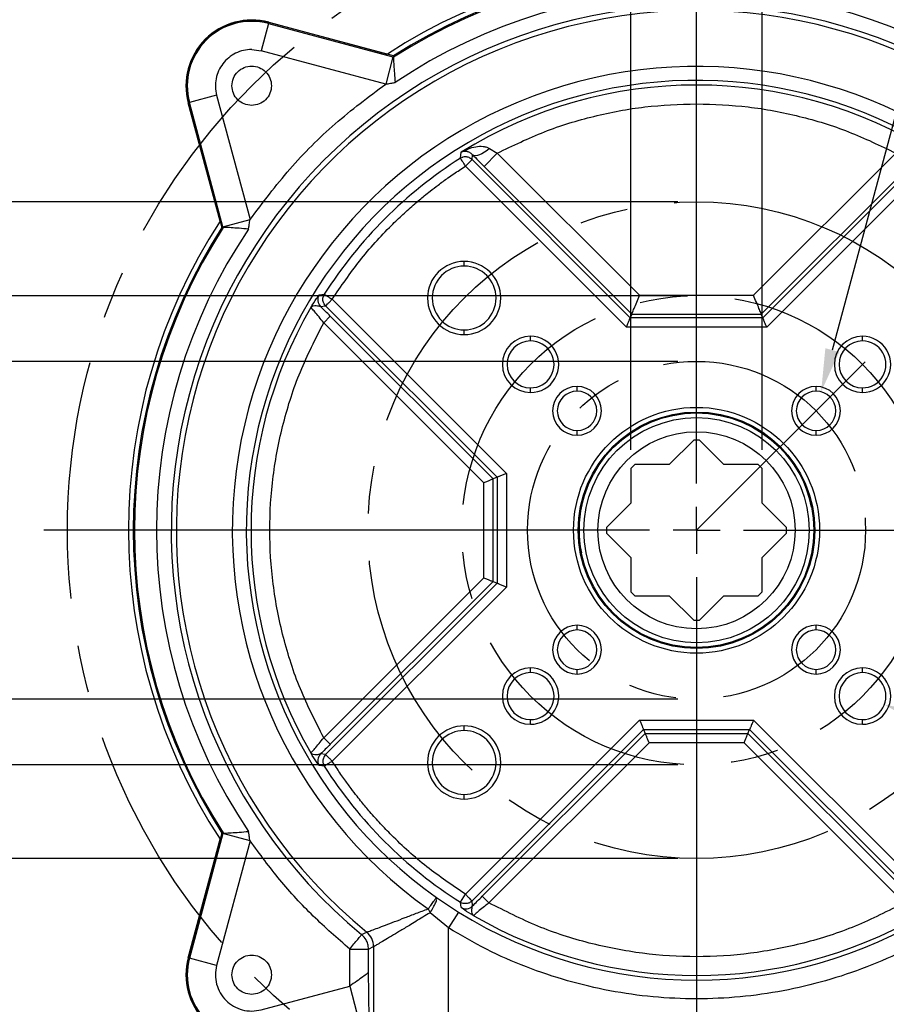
# Model space of a CAD drawing. Header units: millimetres. Extents: x 30 to 405, y 11 to 273.
# Tile 3 of 25: x 87 to 133, y 55 to 107. Entities that reach past the tile are written whole.
import ezdxf

# ---------------------------------------------------------------- set-up
doc = ezdxf.new("R2010")
doc.units = ezdxf.units.MM
doc.header["$PDSIZE"] = -1
doc.linetypes.add('CENTERX2', pattern=[20.32, 12.7, -2.54, 2.54, -2.54])
doc.layers.add('10', color=7, linetype='Continuous')
doc.styles.add('SLDTEXTSTYLE0', font='TXT', dxfattribs={"width": 0.7})
doc.dimstyles.new('SLDDIMSTYLE0', dxfattribs={"dimtxt": 8, "dimasz": 2.3, "dimexe": 0, "dimexo": 0.0625, "dimgap": 2, "dimtad": 1, "dimdec": 3, "dimlfac": 2, "dimrnd": 1e-09, "dimzin": 12, "dimdsep": 46, "dimtxsty": 'SLDTEXTSTYLE0', "dimsah": 1, "dimcen": 0.09, "dimadec": 0, "dimazin": 3, "dimtfac": 1, "dimtdec": 3, "dimtofl": 0, "dimtmove": 0, "dimatfit": 3, "dimfxl": 1, "dimfrac": 2, "dimtolj": 1, "dimtzin": 12, "dimarcsym": 0})
doc.dimstyles.new('SLDDIMSTYLE1', dxfattribs={"dimtxt": 8, "dimasz": 2.3, "dimexe": 0, "dimexo": 0.0625, "dimgap": 2, "dimtad": 1, "dimdec": 3, "dimlfac": 2, "dimrnd": 1e-09, "dimzin": 12, "dimdsep": 46, "dimtxsty": 'SLDTEXTSTYLE0', "dimsah": 1, "dimcen": 0.09, "dimadec": 0, "dimazin": 3, "dimtfac": 1, "dimtdec": 3, "dimtmove": 0, "dimatfit": 0, "dimfxl": 1, "dimfrac": 2, "dimtolj": 1, "dimtzin": 12, "dimarcsym": 0})
doc.dimstyles.new('SLDDIMSTYLE2', dxfattribs={"dimtxt": 8, "dimasz": 2.3, "dimexe": 0, "dimexo": 0.0625, "dimgap": 2, "dimtad": 1, "dimdec": 4, "dimlfac": 2, "dimzin": 12, "dimdsep": 46, "dimtxsty": 'SLDTEXTSTYLE0', "dimsah": 1, "dimcen": 0.09, "dimazin": 3, "dimtfac": 1, "dimtdec": 3, "dimtofl": 0, "dimtmove": 0, "dimatfit": 3, "dimfxl": 1, "dimfrac": 2, "dimtolj": 1, "dimtzin": 12, "dimarcsym": 0})
doc.dimstyles.new('SLDDIMSTYLE3', dxfattribs={"dimtxt": 8, "dimasz": 2.3, "dimexe": 0, "dimexo": 0.0625, "dimgap": 2, "dimtad": 0, "dimtih": 1, "dimtoh": 1, "dimdec": 3, "dimlfac": 2, "dimrnd": 1e-09, "dimzin": 12, "dimdsep": 46, "dimtxsty": 'SLDTEXTSTYLE0', "dimsah": 1, "dimcen": 0, "dimadec": 0, "dimazin": 3, "dimtfac": 1, "dimtdec": 3, "dimtofl": 0, "dimtmove": 0, "dimatfit": 3, "dimfxl": 1, "dimfrac": 2, "dimtolj": 1, "dimtzin": 12, "dimarcsym": 0})

# ---------------------------------------------------------------- blocks, each defined once
blk = doc.blocks.new('_D_3')
at = {"layer": '10', "transparency": 16777216}
for p, q in [((121.76, 97.77), (54.234, 97.77)), ((55.234, 62.77), (55.234, 97.77)), ((121.76, 62.77), (54.234, 62.77))]:
    blk.add_line(p, q, dxfattribs=at)
for points in [[(55.234, 97.77), (54.834, 95.47), (55.634, 95.47)], [(55.234, 62.77), (55.634, 65.07), (54.834, 65.07)]]:
    blk.add_solid(points, dxfattribs=at)
at = {"layer": '10', "transparency": 16777216, "char_height": 8, "attachment_point": 1, "rotation": 90, "style": 'SLDTEXTSTYLE0'}
for s, insert in [('70', (44.922, 82.022)), ('%%c', (44.888, 72.617))]:
    blk.add_mtext(s, dxfattribs=dict(at, insert=insert))
blk = doc.blocks.new('_D_4')
at = {"layer": '10', "transparency": 16777216}
for p, q in [((67.234, 92.77), (67.234, 98.27)), ((121.76, 92.77), (66.234, 92.77)), ((67.234, 67.77), (67.234, 92.77)), ((121.76, 67.77), (66.234, 67.77)), ((67.234, 67.77), (67.234, 62.27))]:
    blk.add_line(p, q, dxfattribs=at)
for points in [[(67.234, 92.77), (67.634, 95.07), (66.834, 95.07)], [(67.234, 67.77), (66.834, 65.47), (67.634, 65.47)]]:
    blk.add_solid(points, dxfattribs=at)
at = {"layer": '10', "transparency": 16777216, "char_height": 8, "attachment_point": 1, "rotation": 90, "style": 'SLDTEXTSTYLE0'}
for s, insert in [('50', (56.922, 82.016)), ('%%c', (56.888, 72.611))]:
    blk.add_mtext(s, dxfattribs=dict(at, insert=insert))
blk = doc.blocks.new('_D_5')
at = {"layer": '10', "transparency": 16777216}
for p, q in [((121.76, 89.27), (81.51, 89.27)), ((82.51, 71.27), (82.51, 89.27)), ((121.76, 71.27), (81.51, 71.27))]:
    blk.add_line(p, q, dxfattribs=at)
for points in [[(82.51, 89.27), (82.11, 86.97), (82.91, 86.97)], [(82.51, 71.27), (82.91, 73.57), (82.11, 73.57)]]:
    blk.add_solid(points, dxfattribs=at)
at = {"layer": '10', "transparency": 16777216, "char_height": 8, "attachment_point": 1, "rotation": 90, "style": 'SLDTEXTSTYLE0'}
for s, insert in [('36', (72.197, 82.022)), ('%%c', (72.164, 72.617))]:
    blk.add_mtext(s, dxfattribs=dict(at, insert=insert))
blk = doc.blocks.new('_D_6')
at = {"layer": '10', "transparency": 16777216}
for p, q in [((121.76, 113.77), (39.51, 113.77)), ((40.51, 46.77), (40.51, 113.77)), ((121.76, 46.77), (39.51, 46.77))]:
    blk.add_line(p, q, dxfattribs=at)
for points in [[(40.51, 113.77), (40.11, 111.47), (40.91, 111.47)], [(40.51, 46.77), (40.91, 49.07), (40.11, 49.07)]]:
    blk.add_solid(points, dxfattribs=at)
at = {"layer": '10', "transparency": 16777216, "char_height": 8, "attachment_point": 1, "rotation": 90, "style": 'SLDTEXTSTYLE0'}
for s, insert in [('134', (30.197, 79.017)), ('%%c', (30.164, 69.612))]:
    blk.add_mtext(s, dxfattribs=dict(at, insert=insert))
blk = doc.blocks.new('_D_7')
at = {"layer": '10', "transparency": 16777216}
for p, q in [((135.841, 93.351), (171.474, 128.984)), ((158.51, 80.27), (191.652, 80.27))]:
    blk.add_line(p, q, dxfattribs=at)
blk.add_arc((122.76, 80.27), 67.893, 0, 45, dxfattribs=at)
for points in [[(170.767, 128.277), (172.078, 126.346), (172.653, 126.902)], [(190.652, 80.27), (191.013, 82.576), (190.213, 82.563)]]:
    blk.add_solid(points, dxfattribs=at)
at = {"layer": '10', "transparency": 16777216, "insert": (192.605, 116.141), "char_height": 8, "attachment_point": 1, "rotation": 292.0654, "style": 'SLDTEXTSTYLE0'}
blk.add_mtext('45°', dxfattribs=at)
blk = doc.blocks.new('_D_8')
at = {"layer": '10', "transparency": 16777216}
for p, q in [((119.26, 84.555), (119.26, 138.466)), ((126.26, 84.555), (126.26, 138.466)), ((119.26, 137.466), (113.76, 137.466)), ((119.26, 137.466), (126.26, 137.466)), ((126.26, 137.466), (131.76, 137.466))]:
    blk.add_line(p, q, dxfattribs=at)
for points in [[(119.26, 137.466), (116.96, 137.866), (116.96, 137.066)], [(126.26, 137.466), (128.56, 137.066), (128.56, 137.866)]]:
    blk.add_solid(points, dxfattribs=at)
at = {"layer": '10', "transparency": 16777216, "insert": (118.426, 147.778), "char_height": 8, "attachment_point": 1, "style": 'SLDTEXTSTYLE0'}
blk.add_mtext('14', dxfattribs=at)
blk = doc.blocks.new('_D_9')
at = {"layer": '10', "color": 0, "lineweight": -2, "transparency": 16777216}
for p, q in [((142.429, 136.29), (129.991, 89.87)), ((144.729, 136.29), (142.429, 136.29))]:
    blk.add_line(p, q, dxfattribs=at)
at = {"layer": '10', "color": 0, "transparency": 16777216}
blk.add_solid([(129.62, 89.969), (130.361, 89.771), (129.395, 87.648)], dxfattribs=at)
at = {"layer": 'Defpoints', "color": 0, "transparency": 16777216}
for p in [(129.395, 87.648), (129.124, 86.634)]:
    blk.add_point(p, dxfattribs=at)
at = {"layer": '10', "color": 0, "transparency": 16777216, "insert": (144.096, 140.374), "char_height": 8, "width": 42.77954, "attachment_point": 1, "style": 'SLDTEXTSTYLE0'}
blk.add_mtext('\\A1;4-M5{\\fGDT|b0|i0|c0|p2;x}20', dxfattribs=at)
blk = doc.blocks.new('_D_10')
at = {"layer": '10', "color": 0, "lineweight": -2, "transparency": 16777216}
for p, q in [((177.405, 53.845), (134.913, 70.159)), ((187.049, 53.845), (177.405, 53.845))]:
    blk.add_line(p, q, dxfattribs=at)
at = {"layer": '10', "color": 0, "transparency": 16777216}
blk.add_solid([(135.05, 70.517), (134.775, 69.801), (132.765, 70.983)], dxfattribs=at)
at = {"layer": 'Defpoints', "color": 0, "transparency": 16777216}
for p in [(131.598, 71.431), (132.765, 70.983)]:
    blk.add_point(p, dxfattribs=at)
at = {"layer": '10', "color": 0, "transparency": 16777216, "insert": (186.501, 57.929), "char_height": 8, "width": 42.61087, "attachment_point": 1, "style": 'SLDTEXTSTYLE0'}
blk.add_mtext('\\A1;4-M6{\\fGDT|b0|i0|c0|p2;x}20', dxfattribs=at)
blk = doc.blocks.new('SW_CENTERMARKSYMBOL_0')
at = {"layer": '10', "color": 0}
for p, q in [((0, 2.5), (0, 34.75)), ((0, 0), (0, 1.25)), ((-2.5, 0), (-34.75, 0)), ((0, 0), (-1.25, 0)), ((0, 0), (0, -1.25)), ((0, 0), (1.25, 0)), ((2.5, 0), (34.75, 0)), ((0, -2.5), (0, -34.75))]:
    blk.add_line(p, q, dxfattribs=at)

msp = doc.modelspace()

# ---------------------------------------------------------------- linework, layer by layer
at = {"color": 7, "linetype": 'Continuous', "lineweight": 25}
for p, q in [((99.959769, 107.272943), (99.571711, 105.824692)), ((99.959769, 107.272943), (99.975529, 107.331761)), ((99.959769, 107.272943), (106.595563, 105.494887)), ((106.621577, 105.550958), (99.975529, 107.331761)), ((99.977394, 107.338722), (106.294207, 105.646137)), ((99.071527, 105.890542), (99.571711, 105.824692)), ((106.207505, 104.046636), (99.571711, 105.824692)), ((106.595563, 105.494887), (106.207505, 104.046636)), ((106.595563, 105.494887), (106.631744, 105.485188)), ((106.631744, 105.485188), (106.621577, 105.550958)), ((106.631744, 105.485188), (106.630716, 105.482457)), ((97.204817, 103.457798), (95.756566, 103.06974)), ((97.204817, 103.457798), (98.982872, 96.822004)), ((97.383372, 96.735302), (95.690787, 103.052115)), ((95.756566, 103.06974), (95.697747, 103.05398)), ((95.697747, 103.05398), (97.478551, 96.407931)), ((97.534621, 96.433946), (95.756566, 103.06974)), ((110.185122, 100.090411), (110.224868, 100.412803)), ((110.806255, 100.021792), (110.834736, 100.275578)), ((111.443257, 99.659482), (112.150052, 100.366277)), ((111.739235, 100.617344), (112.150052, 100.366277)), ((112.150052, 100.366277), (119.724521, 92.791808)), ((125.794687, 92.791808), (133.369157, 100.366277)), ((119.230035, 91.598012), (110.806255, 100.021792)), ((134.712954, 100.021792), (126.289174, 91.598012)), ((119.023019, 91.098232), (110.452857, 99.668394)), ((111.443257, 99.659482), (119.31049, 91.792248)), ((126.208719, 91.792248), (134.075952, 99.659482)), ((135.066352, 99.668394), (126.49619, 91.098232)), ((97.534621, 96.433946), (98.982872, 96.822004)), ((97.478551, 96.407931), (97.544321, 96.397765)), ((97.544321, 96.397765), (97.534621, 96.433946)), ((97.547052, 96.398793), (97.544321, 96.397765)), ((110.385202, 94.344273), (110.385197, 94.594273)), ((102.665184, 92.810705), (102.939098, 92.844386)), ((103.361114, 92.576651), (112.638383, 83.299382)), ((119.724521, 92.791808), (125.794687, 92.791808)), ((102.735771, 92.192701), (103.007717, 92.223254)), ((103.007717, 92.223254), (112.138603, 83.092367)), ((103.25798, 91.677935), (102.904582, 91.324537)), ((111.430188, 82.798932), (102.904582, 91.324537)), ((111.929968, 83.005947), (103.25798, 91.677935)), ((119.31049, 91.792248), (119.230035, 91.598012)), ((126.289174, 91.598012), (119.230035, 91.598012)), ((119.31049, 91.792248), (126.208719, 91.792248)), ((126.289174, 91.598012), (126.208719, 91.792248)), ((110.385275, 90.694273), (110.38527, 90.944273)), ((126.49619, 91.098232), (119.023019, 91.098232)), ((113.920725, 90.358739), (113.920717, 90.608739)), ((131.598395, 90.358739), (131.598386, 90.608739)), ((113.920823, 87.608739), (113.920814, 87.858739)), ((116.395592, 87.683865), (116.39558, 87.933865)), ((129.123514, 87.683865), (129.123502, 87.933865)), ((131.598492, 87.608739), (131.598483, 87.858739)), ((116.395707, 85.333865), (116.395694, 85.583865)), ((129.123629, 85.333865), (129.123616, 85.583865)), ((121.309857, 83.769904), (122.607445, 85.067492)), ((122.911764, 85.067492), (124.209352, 83.769904)), ((119.259604, 83.554718), (119.259604, 81.719652)), ((121.309857, 83.769904), (119.474791, 83.769904)), ((126.044418, 83.769904), (124.209352, 83.769904)), ((126.259604, 81.719652), (126.259604, 83.554718)), ((112.138603, 83.092367), (111.929968, 83.005947)), ((111.929968, 77.533861), (111.929968, 83.005947)), ((112.138603, 83.092367), (112.138603, 77.447441)), ((112.638383, 83.299382), (112.638383, 77.240426)), ((111.430188, 77.740877), (111.430188, 82.798932)), ((117.962017, 80.422064), (119.259604, 81.719652)), ((126.259604, 81.719652), (127.557192, 80.422064)), ((119.259604, 78.820157), (117.962017, 80.117744)), ((127.557192, 80.117744), (126.259604, 78.820157)), ((119.259604, 78.820157), (119.259604, 76.985091)), ((126.259604, 76.985091), (126.259604, 78.820157)), ((102.904582, 69.215271), (111.430188, 77.740877)), ((112.138603, 77.447441), (103.007717, 68.316555)), ((103.25798, 68.861874), (111.929968, 77.533861)), ((112.638383, 77.240426), (103.361114, 67.963157)), ((111.929968, 77.533861), (112.138603, 77.447441)), ((119.474791, 76.769904), (121.309857, 76.769904)), ((122.607445, 75.472316), (121.309857, 76.769904)), ((124.209352, 76.769904), (122.911764, 75.472316)), ((124.209352, 76.769904), (126.044418, 76.769904)), ((116.395592, 74.955943), (116.39558, 75.205943)), ((129.123514, 74.955943), (129.123502, 75.205943)), ((113.920725, 72.681069), (113.920717, 72.931069)), ((116.395707, 72.605943), (116.395694, 72.855943)), ((129.123629, 72.605943), (129.123616, 72.855943)), ((131.598395, 72.681069), (131.598386, 72.931069)), ((110.385202, 69.595535), (110.385197, 69.845535)), ((110.452857, 60.871414), (119.730126, 70.148683)), ((113.920823, 69.931069), (113.920814, 70.181069)), ((119.730126, 70.148683), (125.789083, 70.148683)), ((125.789083, 70.148683), (135.066352, 60.871414)), ((131.598492, 69.931069), (131.598483, 70.181069)), ((110.806255, 60.518016), (119.937142, 69.648903)), ((120.023561, 69.440267), (111.351574, 60.76828)), ((119.937142, 69.648903), (125.582067, 69.648903)), ((119.937142, 69.648903), (120.023561, 69.440267)), ((120.023561, 69.440267), (125.495647, 69.440267)), ((125.495647, 69.440267), (125.582067, 69.648903)), ((134.167635, 60.76828), (125.495647, 69.440267)), ((125.582067, 69.648903), (134.712954, 60.518016)), ((103.25798, 68.861874), (102.904582, 69.215271)), ((120.230577, 68.940487), (111.704972, 60.414882)), ((125.288632, 68.940487), (120.230577, 68.940487)), ((133.814237, 60.414882), (125.288632, 68.940487)), ((103.007717, 68.316555), (102.735771, 68.347108)), ((102.939098, 67.695422), (102.665183, 67.729105)), ((110.385275, 65.945535), (110.38527, 66.195535)), ((97.478551, 64.131877), (95.697747, 57.485829)), ((97.534621, 64.105862), (95.756566, 57.470068)), ((97.544321, 64.142044), (97.478551, 64.131877)), ((97.534621, 64.105862), (97.544321, 64.142044)), ((98.982872, 63.717805), (97.534621, 64.105862)), ((97.544321, 64.142044), (97.547052, 64.141016)), ((95.690787, 57.487694), (97.383372, 63.804507)), ((98.982872, 63.717805), (97.204817, 57.082011)), ((110.185122, 60.449397), (110.452857, 60.871414)), ((108.90477, 60.702558), (110.086602, 59.922582)), ((110.218804, 60.175484), (110.185122, 60.449397)), ((110.836808, 60.246071), (110.806255, 60.518016)), ((111.351574, 60.76828), (111.704972, 60.414882)), ((108.474421, 60.094772), (108.573356, 59.886787)), ((109.558159, 59.074132), (108.573356, 59.886787)), ((110.086602, 59.922582), (109.558159, 59.074132)), ((104.926128, 58.721001), (105.194217, 58.851928)), ((105.194217, 58.851928), (105.194557, 58.852078)), ((109.558159, 49.769904), (109.558159, 59.074132)), ((104.288843, 57.950944), (105.288403, 57.950944)), ((104.288843, 55.979068), (104.288843, 57.950944)), ((105.288403, 57.950944), (105.559919, 58.079047)), ((105.288403, 56.723183), (105.288403, 57.950944)), ((105.560195, 58.079194), (105.559919, 58.079047)), ((105.559919, 58.079047), (105.559919, 49.769904)), ((95.756566, 57.470068), (95.697747, 57.485829)), ((97.204817, 57.082011), (95.756566, 57.470068)), ((105.285687, 56.599083), (105.288403, 56.723183)), ((99.571711, 54.715116), (104.288843, 55.979068)), ((104.288843, 55.979068), (104.676901, 54.530817))]:
    msp.add_line(p, q, dxfattribs=at)
at = {"color": 8, "linetype": 'Continuous', "lineweight": 25}
msp.add_line((110.272835, 100.130365), (110.185122, 100.090411), dxfattribs=at)
at = {"color": 7, "linetype": 'Continuous', "lineweight": 25, "flags": 128}
for points in [[(111.739235, 100.617344), (111.604386, 100.506037), (111.467548, 100.409805), (111.333051, 100.331692), (111.205151, 100.27417), (111.087897, 100.23906), (110.984998, 100.227473), (110.899712, 100.239775), (110.834736, 100.275578)], [(122.469316, 86.548642), (123.15307, 86.542225), (123.912482, 86.446503)]]:
    msp.add_lwpolyline(points, dxfattribs=at)
at = {"color": 7, "linetype": 'Continuous', "lineweight": 25}
for radius in [6.55, 6.3, 6.25, 6, 5.25]:
    msp.add_circle((122.759604, 80.269904), radius, dxfattribs=at)
for centre, radius, start, end in [((122.759604, 80.269904), 30.25, 57.0224306, 122.9775694), ((122.759604, 80.269904), 29.992794, 57.448077, 122.551923), ((122.759604, 80.269904), 29.93015, 57.3922774, 122.6077226), ((122.759604, 80.269904), 28.754781, 56.0762008, 123.9237992), ((122.759604, 80.269904), 27.699353, 41.1095755, 230.6443602), ((99.071527, 103.957981), 3.5, 75, 195), ((99.071527, 103.957981), 3.492794, 75, 195), ((99.071527, 103.957981), 3.431901, 75, 195), ((122.759604, 80.269904), 24.720486, 48.5868331, 234.6992564), ((122.759604, 80.269904), 23.975769, 48.5868331, 234.6992564), ((122.759604, 80.269904), 23.724586, 58.1063849, 121.8936151), ((122.759604, 80.269904), 23.472752, 122.3917686, 147.6082314), ((122.759604, 80.269904), 30.25, 147.0224306, 212.9775694), ((122.759604, 80.269904), 29.992794, 147.448077, 212.551923), ((122.759604, 80.269904), 29.93015, 147.3922774, 212.6077226), ((122.759604, 80.269904), 28.754781, 146.0762008, 213.9237992), ((110.385236, 92.644273), 1.95, 90.0011458, 270.0011458), ((110.385236, 92.644273), 1.95, 270.0011458, 90.0011458), ((110.385236, 92.644273), 1.7, 90.0011458, 270.0011458), ((110.385236, 92.644273), 1.7, 270.0011458, 90.0011458), ((103.089792, 92.54617), 0.500271, 148.076659, 224.955315), ((122.759604, 80.269904), 23.724586, 149.9909059, 210.0090941), ((113.92077, 89.108739), 1.5, 90.0020259, 270.0020259), ((113.92077, 89.108739), 1.25, 90.0020259, 270.0020259), ((113.92077, 89.108739), 1.5, 270.0020259, 90.0020259), ((113.92077, 89.108739), 1.25, 270.0020259, 90.0020259), ((131.598439, 89.108739), 1.5, 90.0020259, 270.0020259), ((131.598439, 89.108739), 1.25, 90.0020259, 270.0020259), ((131.598439, 89.108739), 1.5, 270.0020259, 90.0020259), ((131.598439, 89.108739), 1.25, 270.0020259, 90.0020259), ((116.395643, 86.633865), 1.3, 90.0027829, 270.0027829), ((116.395643, 86.633865), 1.05, 90.0027829, 270.0027829), ((116.395643, 86.633865), 1.3, 270.0027829, 90.0027829), ((116.395643, 86.633865), 1.05, 270.0027829, 90.0027829), ((129.123565, 86.633865), 1.3, 90.0027829, 270.0027829), ((129.123565, 86.633865), 1.05, 90.0027829, 270.0027829), ((129.123565, 86.633865), 1.3, 270.0027829, 90.0027829), ((129.123565, 86.633865), 1.05, 270.0027829, 90.0027829), ((122.77739, 80.285793), 6.25, 94.3090237, 131.8869678), ((122.77739, 80.285793), 6.25, 52.2450339, 93.6910291), ((122.752632, 80.305066), 6.25, 11.0523125, 78.2263324), ((122.759604, 80.269904), 4.8, 88.1834218, 91.8165782), ((122.759604, 80.269904), 4.8, 133.1834218, 136.8165782), ((122.759604, 80.269904), 4.8, 43.1834218, 46.8165782), ((122.752632, 80.305066), 6.25, 167.8066831, 191.3809314), ((122.759604, 80.269904), 4.8, 178.1834218, 181.8165782), ((122.759604, 80.269904), 4.8, 358.1834218, 1.8165782), ((122.759604, 80.269904), 4.8, 223.1834218, 226.8165782), ((122.759604, 80.269904), 4.8, 313.1834218, 316.8165782), ((116.395643, 73.905943), 1.3, 90.0027829, 270.0027829), ((116.395643, 73.905943), 1.3, 270.0027829, 90.0027829), ((122.759604, 80.269904), 4.8, 268.1834218, 271.8165782), ((129.123565, 73.905943), 1.3, 90.0027829, 270.0027829), ((129.123565, 73.905943), 1.3, 270.0027829, 90.0027829), ((116.395643, 73.905943), 1.05, 90.0027829, 270.0027829), ((116.395643, 73.905943), 1.05, 270.0027829, 90.0027829), ((129.123565, 73.905943), 1.05, 90.0027829, 270.0027829), ((129.123565, 73.905943), 1.05, 270.0027829, 90.0027829), ((113.92077, 71.431069), 1.5, 90.0020259, 270.0020259), ((113.92077, 71.431069), 1.25, 90.0020259, 270.0020259), ((113.92077, 71.431069), 1.5, 270.0020259, 90.0020259), ((113.92077, 71.431069), 1.25, 270.0020259, 90.0020259), ((131.598439, 71.431069), 1.5, 90.0020259, 270.0020259), ((131.598439, 71.431069), 1.25, 90.0020259, 270.0020259), ((131.598439, 71.431069), 1.5, 270.0020259, 90.0020259), ((131.598439, 71.431069), 1.25, 270.0020259, 90.0020259), ((110.385236, 67.895535), 1.95, 90.0011458, 270.0011458), ((110.385236, 67.895535), 1.95, 270.0011458, 90.0011458), ((110.385236, 67.895535), 1.7, 90.0011458, 270.0011458), ((110.385236, 67.895535), 1.7, 270.0011458, 90.0011458), ((103.089792, 67.993639), 0.500271, 135.044685, 211.923341), ((122.759604, 80.269904), 23.472752, 212.3917686, 237.6082314), ((122.759604, 80.269904), 23.971201, 238.0839494, 301.9160506), ((110.483339, 60.600092), 0.500271, 238.0766583, 314.955315), ((122.759604, 80.269904), 23.724586, 239.9909059, 300.0090941), ((104.55944, 58.078612), 1.000479, 0.0249117, 50.6191015), ((104.559685, 58.078801), 1.00051, 0.0224948, 50.6135208), ((99.071527, 56.581827), 3.5, 165, 285), ((99.071527, 56.581827), 3.492794, 165, 269.9999908), ((99.071527, 56.581827), 3.431901, 165, 285)]:
    msp.add_arc(centre, radius, start, end, dxfattribs=at)
at = {"color": 8, "linetype": 'Continuous', "lineweight": 25}
msp.add_arc((122.759604, 80.269904), 27.971201, 40.0668795, 230.389468, dxfattribs=at)
at = {"color": 7, "linetype": 'Continuous', "lineweight": 25}
for points in [[(99.071527, 105.890542), (98.923962, 105.880741), (98.628832, 105.861139), (98.209275, 105.705251), (97.834731, 105.465314), (97.52494, 105.144719), (97.295449, 104.762508), (97.160627, 104.338626), (97.11864, 103.893019), (97.176091, 103.602871), (97.204817, 103.457798)], [(99.071527, 102.907981), (98.934101, 102.923764), (98.659249, 102.955331), (98.309736, 103.198142), (98.076199, 103.545215), (97.994191, 103.957981), (98.076199, 104.370748), (98.309736, 104.71782), (98.659249, 104.960632), (98.934101, 104.992198), (99.071527, 105.007981)], [(99.071527, 105.007981), (99.208953, 104.992198), (99.483806, 104.960632), (99.833319, 104.71782), (100.066856, 104.370748), (100.148863, 103.957981), (100.066856, 103.545215), (99.833319, 103.198142), (99.483806, 102.955331), (99.208953, 102.923764), (99.071527, 102.907981)], [(112.150052, 100.366277), (112.9786, 100.767517), (114.635695, 101.569996), (117.282849, 102.374734), (119.999505, 102.898949), (121.839571, 102.962936), (122.759604, 102.99493)], [(122.759604, 102.99493), (123.679638, 102.962936), (125.519704, 102.898949), (128.23636, 102.374734), (130.883513, 101.569996), (132.540609, 100.767517), (133.369157, 100.366277)], [(110.185122, 100.090411), (110.190015, 100.082699), (110.1998, 100.067276), (110.262093, 99.969086), (110.349552, 99.83123), (110.418422, 99.722673), (110.452857, 99.668394)], [(110.806255, 100.021792), (110.799797, 100.015334), (110.786882, 100.002419), (110.704657, 99.920194), (110.589216, 99.804753), (110.49831, 99.713847), (110.452857, 99.668394)], [(102.939098, 92.844386), (102.946809, 92.839494), (102.962233, 92.829709), (103.060423, 92.767416), (103.198279, 92.679957), (103.306836, 92.611087), (103.361114, 92.576651)], [(103.007717, 92.223254), (103.014174, 92.229711), (103.02709, 92.242627), (103.109314, 92.324852), (103.224756, 92.440293), (103.315661, 92.531199), (103.361114, 92.576651)], [(102.904582, 69.215271), (102.467439, 70.073022), (101.593153, 71.788523), (100.708422, 74.5461), (100.15583, 77.383161), (99.973953, 80.269904), (100.15583, 83.156647), (100.708422, 85.993708), (101.593153, 88.751285), (102.467439, 90.466786), (102.904582, 91.324537)], [(103.361114, 67.963157), (103.315661, 68.00861), (103.224756, 68.099516), (103.109314, 68.214957), (103.02709, 68.297181), (103.014174, 68.310097), (103.007717, 68.316555)], [(103.361114, 67.963157), (103.306836, 67.928722), (103.198279, 67.859851), (103.060423, 67.772393), (102.962233, 67.710099), (102.946809, 67.700314), (102.939098, 67.695422)], [(104.288843, 57.950944), (103.631264, 58.525884), (102.316107, 59.675763), (100.537785, 61.608554), (99.501176, 63.014721), (98.982872, 63.717805)], [(110.806255, 60.518016), (110.799797, 60.524474), (110.786882, 60.537389), (110.704657, 60.619614), (110.589216, 60.735055), (110.49831, 60.825961), (110.452857, 60.871414)], [(108.474421, 60.094772), (108.53277, 60.177178), (108.649468, 60.341992), (108.786536, 60.535575), (108.882, 60.6704), (108.89718, 60.691838), (108.90477, 60.702558)], [(133.814237, 60.414882), (132.956487, 59.977739), (131.240985, 59.103453), (128.483408, 58.218722), (125.646348, 57.666129), (122.759604, 57.484252), (119.872861, 57.666129), (117.0358, 58.218722), (114.278224, 59.103453), (112.562722, 59.977739), (111.704972, 60.414882)], [(135.96105, 59.074132), (135.294155, 58.683184), (133.960364, 57.901287), (131.832737, 56.970021), (129.635127, 56.226332), (127.37611, 55.693245), (125.077914, 55.370893), (122.759604, 55.263268), (120.441295, 55.370893), (118.143099, 55.693245), (115.884082, 56.226332), (113.686472, 56.970021), (111.558845, 57.901287), (110.225054, 58.683184), (109.558159, 59.074132)], [(99.071527, 55.531827), (98.934101, 55.54761), (98.659249, 55.579176), (98.309736, 55.821988), (98.076199, 56.16906), (97.994191, 56.581827), (98.076199, 56.994594), (98.309736, 57.341666), (98.659249, 57.584478), (98.934101, 57.616044), (99.071527, 57.631827)], [(99.071527, 57.631827), (99.208953, 57.616044), (99.483806, 57.584478), (99.833319, 57.341666), (100.066856, 56.994594), (100.148863, 56.581827), (100.066856, 56.16906), (99.833319, 55.821988), (99.483806, 55.579176), (99.208953, 55.54761), (99.071527, 55.531827)], [(97.204817, 57.082011), (97.17355, 56.915795), (97.111018, 56.583365), (97.184908, 56.075492), (97.378248, 55.604526), (97.689382, 55.199681), (98.094227, 54.888548), (98.565193, 54.695208), (99.073065, 54.621318), (99.405496, 54.68385), (99.571711, 54.715116)]]:
    msp.add_open_spline(points, degree=3, dxfattribs=at)
for points, knots in [([(106.630716, 105.482457), (106.62664, 105.452141), (106.618485, 105.391478), (106.637075, 105.068503), (106.666293, 104.639293), (106.696664, 104.299839), (106.711854, 104.130061)], [0, 0, 0, 0, 0.249654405, 0.499568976, 0.749710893, 1, 1, 1, 1]), ([(98.982872, 96.822004), (99.667504, 97.734869), (101.037321, 99.561337), (103.468008, 101.992126), (105.294563, 103.361968), (106.207505, 104.046636)], [0, 0, 0, 0, 0.333235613, 0.66674062, 1, 1, 1, 1]), ([(106.207505, 104.046636), (106.291715, 104.060652), (106.385147, 104.076203), (106.49555, 104.094497), (106.579558, 104.108389), (106.654232, 104.120622), (106.711854, 104.130061)], [0, 0, 0, 0, 0.500246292, 0.555020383, 0.656637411, 1, 1, 1, 1]), ([(110.224868, 100.412803), (110.47682, 100.535958), (110.846028, 100.71643), (111.329057, 100.741492), (111.580474, 100.699109), (111.689708, 100.642851), (111.739235, 100.617344)], [0, 0, 0, 0, 0.5325312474, 0.780367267, 0.9004192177, 1, 1, 1, 1]), ([(110.834736, 100.275578), (110.781705, 100.320419), (110.666591, 100.417755), (110.448411, 100.475664), (110.31575, 100.438359), (110.224868, 100.412803)], [0, 0, 0, 0, 0.211990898, 0.46016214, 1, 1, 1, 1]), ([(110.834736, 100.275578), (110.931993, 100.176113), (111.127168, 99.976506), (111.337656, 99.765395), (111.443257, 99.659482)], [0, 0, 0, 0, 0.4983048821, 1, 1, 1, 1]), ([(110.452857, 100.168038), (110.403605, 100.166155), (110.340605, 100.163747), (110.284975, 100.136345), (110.272835, 100.130365)], [0, 0, 0, 0, 0.781771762, 1, 1, 1, 1]), ([(110.806255, 100.021792), (110.756428, 100.061716), (110.680225, 100.122772), (110.55375, 100.161841), (110.486592, 100.165966), (110.452857, 100.168038)], [0, 0, 0, 0, 0.484589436, 0.741094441, 1, 1, 1, 1]), ([(103.361114, 92.576651), (103.834586, 93.273274), (104.782237, 94.667561), (106.108132, 96.127719), (107.11874, 97.103374), (107.703798, 97.627294), (108.194214, 98.03862), (108.612553, 98.372676), (109.031054, 98.69315), (109.547882, 99.068015), (110.033399, 99.399425), (110.347312, 99.600716), (110.452857, 99.668394)], [0, 0, 0, 0, 0.249751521, 0.499876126, 0.583366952, 0.666689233, 0.732895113, 0.773315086, 0.825571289, 0.889324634, 0.962788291, 1, 1, 1, 1]), ([(98.899447, 96.317655), (98.908887, 96.37528), (98.92112, 96.449956), (98.935012, 96.533964), (98.953306, 96.644364), (98.968856, 96.737793), (98.982872, 96.822004)], [0, 0, 0, 0, 0.343382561, 0.444994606, 0.499753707, 1, 1, 1, 1]), ([(98.899447, 96.317655), (98.72967, 96.332845), (98.390215, 96.363216), (97.961005, 96.392433), (97.63803, 96.411023), (97.577367, 96.402868), (97.547052, 96.398793)], [0, 0, 0, 0, 0.250289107, 0.500431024, 0.750345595, 1, 1, 1, 1]), ([(102.215393, 92.135458), (102.325154, 92.312187), (102.489794, 92.577278), (102.630957, 92.777649), (102.653798, 92.799709), (102.665184, 92.810705)], [0, 0, 0, 0, 0.500771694, 0.751150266, 1, 1, 1, 1]), ([(103.007717, 92.223254), (102.97805, 92.257948), (102.928259, 92.316178), (102.883323, 92.420181), (102.859735, 92.524465), (102.861042, 92.63265), (102.884729, 92.743457), (102.919502, 92.808009), (102.939098, 92.844386)], [0, 0, 0, 0, 0.2020356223, 0.3390928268, 0.4999758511, 0.6750886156, 0.8168986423, 1, 1, 1, 1]), ([(119.31049, 91.792248), (119.317455, 91.80903), (119.328167, 91.834843), (119.380631, 91.961745), (119.452093, 92.134013), (119.568716, 92.415688), (119.673579, 92.668831), (119.724521, 92.791808)], [0, 0, 0, 0, 0.23128563, 0.355744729, 0.48796103, 0.751249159, 1, 1, 1, 1]), ([(126.208719, 91.792248), (126.201777, 91.80904), (126.191099, 91.834867), (126.138464, 91.961698), (126.067183, 92.134041), (125.950473, 92.41568), (125.845624, 92.668828), (125.794687, 92.791808)], [0, 0, 0, 0, 0.2312856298, 0.3557447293, 0.4879610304, 0.7512491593, 1, 1, 1, 1]), ([(102.215393, 92.135458), (102.255074, 92.168734), (102.327426, 92.229409), (102.550447, 92.255528), (102.66569, 92.216459), (102.735771, 92.192701)], [0, 0, 0, 0, 0.3224688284, 0.5879840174, 1, 1, 1, 1]), ([(102.904582, 91.324537), (102.820663, 91.431544), (102.654125, 91.643898), (102.464918, 91.871496), (102.346877, 92.007225), (102.278484, 92.081908), (102.231112, 92.128858), (102.220623, 92.133262), (102.215393, 92.135458)], [0, 0, 0, 0, 0.254958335, 0.505963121, 0.632114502, 0.754087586, 0.877392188, 1, 1, 1, 1]), ([(103.25798, 91.677935), (103.167727, 91.76787), (102.987059, 91.947902), (102.819584, 92.111052), (102.735771, 92.192701)], [0, 0, 0, 0, 0.499549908, 1, 1, 1, 1]), ([(119.023019, 91.098232), (119.048504, 91.15974), (119.100963, 91.28635), (119.158875, 91.426403), (119.194874, 91.512813), (119.214509, 91.559852), (119.226893, 91.590135), (119.229, 91.595418), (119.230035, 91.598012)], [0, 0, 0, 0, 0.248475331, 0.511471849, 0.641110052, 0.765366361, 0.884790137, 1, 1, 1, 1]), ([(126.49619, 91.098232), (126.470718, 91.159745), (126.418285, 91.286366), (126.360202, 91.426348), (126.324557, 91.512905), (126.305179, 91.560051), (126.292522, 91.59022), (126.290277, 91.595446), (126.289174, 91.598012)], [0, 0, 0, 0, 0.248475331, 0.511471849, 0.641110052, 0.765366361, 0.884790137, 1, 1, 1, 1]), ([(111.929968, 83.005947), (111.927402, 83.004844), (111.922176, 83.002599), (111.892006, 82.989942), (111.844861, 82.970564), (111.758304, 82.934919), (111.618322, 82.876836), (111.491701, 82.824404), (111.430188, 82.798932)], [0, 0, 0, 0, 0.115209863, 0.23463364, 0.358889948, 0.488528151, 0.751524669, 1, 1, 1, 1]), ([(112.638383, 83.299382), (112.57687, 83.27391), (112.450249, 83.221478), (112.310267, 83.163395), (112.22371, 83.12775), (112.176565, 83.108372), (112.146395, 83.095715), (112.141169, 83.09347), (112.138603, 83.092367)], [0, 0, 0, 0, 0.248475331, 0.511471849, 0.641110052, 0.765366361, 0.884790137, 1, 1, 1, 1]), ([(111.430188, 77.740877), (111.491701, 77.715405), (111.618322, 77.662973), (111.758305, 77.604887), (111.844864, 77.569244), (111.892009, 77.549866), (111.922177, 77.53721), (111.927402, 77.534964), (111.929968, 77.533861)], [0, 0, 0, 0, 0.248475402, 0.511471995, 0.641118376, 0.765377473, 0.884798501, 1, 1, 1, 1]), ([(112.638383, 77.240426), (112.576876, 77.265911), (112.450266, 77.31837), (112.310212, 77.376281), (112.223802, 77.412281), (112.176763, 77.431916), (112.14648, 77.4443), (112.141197, 77.446407), (112.138603, 77.447441)], [0, 0, 0, 0, 0.248475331, 0.511471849, 0.641110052, 0.765366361, 0.884790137, 1, 1, 1, 1]), ([(119.730126, 70.148683), (119.755598, 70.08717), (119.808031, 69.960549), (119.866114, 69.820567), (119.901759, 69.73401), (119.921137, 69.686865), (119.933793, 69.656695), (119.936039, 69.651469), (119.937142, 69.648903)], [0, 0, 0, 0, 0.248475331, 0.511471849, 0.641110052, 0.765366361, 0.884790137, 1, 1, 1, 1]), ([(125.789083, 70.148683), (125.763598, 70.087175), (125.711139, 69.960565), (125.653227, 69.820512), (125.617228, 69.734102), (125.597593, 69.687063), (125.585209, 69.65678), (125.583102, 69.651497), (125.582067, 69.648903)], [0, 0, 0, 0, 0.248475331, 0.511471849, 0.641110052, 0.76536636, 0.884790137, 1, 1, 1, 1]), ([(120.023561, 69.440267), (120.024664, 69.437701), (120.02691, 69.432476), (120.039566, 69.402306), (120.058944, 69.35516), (120.09459, 69.268603), (120.152672, 69.128621), (120.205105, 69.002), (120.230577, 68.940487)], [0, 0, 0, 0, 0.115209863, 0.234633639, 0.358889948, 0.488528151, 0.751524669, 1, 1, 1, 1]), ([(125.288632, 68.940487), (125.314104, 69.002), (125.366536, 69.128621), (125.424621, 69.268605), (125.460264, 69.355164), (125.479642, 69.402309), (125.492299, 69.432477), (125.494545, 69.437702), (125.495647, 69.440267)], [0, 0, 0, 0, 0.2484754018, 0.5114719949, 0.6411183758, 0.765377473, 0.8847985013, 1, 1, 1, 1]), ([(102.215393, 68.40435), (102.220623, 68.406546), (102.231111, 68.410951), (102.278481, 68.457896), (102.346874, 68.532579), (102.464913, 68.668307), (102.654125, 68.89591), (102.820663, 69.108264), (102.904582, 69.215271)], [0, 0, 0, 0, 0.1226004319, 0.245912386, 0.3678704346, 0.4940368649, 0.7450416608, 1, 1, 1, 1]), ([(103.25798, 68.861874), (103.167952, 68.772161), (102.987286, 68.592128), (102.819798, 68.428965), (102.735771, 68.347108)], [0, 0, 0, 0, 0.498308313, 1, 1, 1, 1]), ([(102.665183, 67.729105), (102.653797, 67.740101), (102.630955, 67.762162), (102.489787, 67.962542), (102.32515, 68.227629), (102.215393, 68.40435)], [0, 0, 0, 0, 0.248860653, 0.4992503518, 1, 1, 1, 1]), ([(102.735771, 68.347108), (102.665687, 68.323343), (102.550439, 68.284265), (102.327427, 68.310388), (102.255074, 68.37107), (102.215393, 68.40435)], [0, 0, 0, 0, 0.412020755, 0.677536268, 1, 1, 1, 1]), ([(103.007717, 68.316555), (102.978051, 68.281861), (102.92826, 68.223632), (102.883323, 68.119628), (102.859735, 68.015342), (102.861042, 67.907154), (102.884731, 67.796347), (102.919503, 67.731797), (102.939098, 67.695422)], [0, 0, 0, 0, 0.202031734, 0.33908991, 0.499975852, 0.675096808, 0.81690957, 1, 1, 1, 1]), ([(110.452857, 60.871414), (109.756234, 61.344886), (108.361948, 62.292537), (106.901789, 63.618432), (105.926135, 64.62904), (105.402214, 65.214098), (104.990888, 65.704514), (104.656833, 66.122853), (104.336359, 66.541354), (103.961494, 67.058182), (103.630083, 67.543699), (103.428793, 67.857612), (103.361114, 67.963157)], [0, 0, 0, 0, 0.249751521, 0.499876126, 0.583366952, 0.666689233, 0.732895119, 0.773315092, 0.825571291, 0.889324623, 0.962788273, 1, 1, 1, 1]), ([(97.547052, 64.141016), (97.57737, 64.13694), (97.638036, 64.128785), (97.961015, 64.147376), (98.390217, 64.176593), (98.729664, 64.206963), (98.899447, 64.222154)], [0, 0, 0, 0, 0.249666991, 0.499580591, 0.749702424, 1, 1, 1, 1]), ([(98.982872, 63.717805), (98.968856, 63.802015), (98.953306, 63.895446), (98.935011, 64.00585), (98.921119, 64.089858), (98.908886, 64.164532), (98.899447, 64.222154)], [0, 0, 0, 0, 0.500246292, 0.555020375, 0.656637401, 1, 1, 1, 1]), ([(108.573356, 59.886787), (108.632024, 59.980343), (108.75314, 60.173486), (108.876046, 60.430318), (108.936829, 60.625634), (108.915231, 60.677455), (108.90477, 60.702558)], [0, 0, 0, 0, 0.2421961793, 0.5, 0.7578038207, 1, 1, 1, 1]), ([(110.806255, 60.518016), (110.76396, 60.483149), (110.67684, 60.411329), (110.521318, 60.368775), (110.38751, 60.37194), (110.277435, 60.398855), (110.217617, 60.431606), (110.185122, 60.449397)], [0, 0, 0, 0, 0.242437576, 0.49937069, 0.697008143, 0.835409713, 1, 1, 1, 1]), ([(110.836808, 60.246071), (110.918486, 60.329915), (111.081635, 60.497389), (111.26167, 60.678059), (111.351574, 60.76828)], [0, 0, 0, 0, 0.500635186, 1, 1, 1, 1]), ([(111.704972, 60.414882), (111.597965, 60.330963), (111.385611, 60.164425), (111.158013, 59.975217), (111.022283, 59.857177), (110.9476, 59.788784), (110.900651, 59.741412), (110.896246, 59.730923), (110.894051, 59.725693)], [0, 0, 0, 0, 0.254958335, 0.505963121, 0.632114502, 0.754087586, 0.877392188, 1, 1, 1, 1]), ([(105.194557, 58.852078), (105.213683, 58.858634), (105.252186, 58.871833), (105.459299, 58.948732), (105.770577, 59.066054), (106.181997, 59.222409), (106.674753, 59.410918), (107.227911, 59.623129), (107.831299, 59.856135), (108.259126, 60.014884), (108.474421, 60.094772)], [0, 0, 0, 0, 0.119906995, 0.241395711, 0.365417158, 0.49276853, 0.616596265, 0.744582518, 0.871465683, 1, 1, 1, 1]), ([(108.573356, 59.886787), (108.445074, 59.809898), (108.185639, 59.6544), (107.816575, 59.428315), (107.393908, 59.170111), (106.949317, 58.900488), (106.494486, 58.626806), (106.115112, 58.401669), (105.818187, 58.226949), (105.616511, 58.110101), (105.578841, 58.089427), (105.560195, 58.079194)], [0, 0, 0, 0, 0.083506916, 0.16888227, 0.249605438, 0.379695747, 0.499821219, 0.627964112, 0.749977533, 0.876245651, 1, 1, 1, 1]), ([(110.894051, 59.725693), (110.71727, 59.835487), (110.452155, 60.000144), (110.25184, 60.141273), (110.229793, 60.164103), (110.218804, 60.175484)], [0, 0, 0, 0, 0.500923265, 0.751225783, 1, 1, 1, 1]), ([(110.89405, 59.725693), (110.860885, 59.765147), (110.80025, 59.837279), (110.773932, 60.060182), (110.813024, 60.175756), (110.836808, 60.246071)], [0, 0, 0, 0, 0.321016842, 0.5869085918, 1, 1, 1, 1]), ([(104.288843, 57.950944), (104.365288, 58.043306), (104.522166, 58.232852), (104.726741, 58.480185), (104.852007, 58.631156), (104.913412, 58.705352), (104.92189, 58.715785), (104.926128, 58.721001)], [0, 0, 0, 0, 0.233307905, 0.478793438, 0.717508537, 0.858754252, 1, 1, 1, 1]), ([(105.288403, 57.950944), (105.281043, 58.041315), (105.267258, 58.210582), (105.154381, 58.486341), (105.012499, 58.632205), (104.926128, 58.721001)], [0, 0, 0, 0, 0.309460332, 0.579630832, 1, 1, 1, 1]), ([(105.288403, 56.723183), (105.2829, 56.714582), (105.271626, 56.696962), (105.186105, 56.620624), (104.993451, 56.470796), (104.668214, 56.236441), (104.416614, 56.06575), (104.288843, 55.979068)], [0, 0, 0, 0, 0.111853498, 0.229150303, 0.472524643, 0.732131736, 1, 1, 1, 1]), ([(105.320724, 54.078254), (105.32029, 54.318008), (105.31942, 54.798247), (105.31241, 55.483113), (105.301673, 56.115376), (105.291028, 56.437468), (105.285687, 56.599083)], [0, 0, 0, 0, 0.249556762, 0.499874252, 0.749052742, 1, 1, 1, 1])]:
    msp.add_open_spline(points, degree=3, knots=knots, dxfattribs=at)
at = {"layer": '10', "linetype": 'CENTERX2'}
msp.add_line((122.759604, 80.269904), (135.133973, 92.644273), dxfattribs=at)
for radius in [33.5, 17.5, 12.5, 9]:
    msp.add_circle((122.759604, 80.269904), radius, dxfattribs=at)

# ---------------------------------------------------------------- block references
at = {"layer": '10'}
msp.add_blockref('SW_CENTERMARKSYMBOL_0', (122.759604, 80.269904), dxfattribs=at)

# ---------------------------------------------------------------- dimensions: what is measured, and where the dimension line sits
dim = msp.add_linear_dim(base=(126.259604, 137.465706), p1=(119.259604, 83.554718), p2=(126.259604, 83.554718), dimstyle='SLDDIMSTYLE1', dxfattribs=at)
dim.commit()
dim.dimension.update_dxf_attribs({"geometry": '_D_8', "text_midpoint": (121.936787, 137.465706), "dimtype": 160})
for center, mpoint, text, picture, middle in [((129.123565, 86.633865), (129.395325, 87.648087), '4-M5{\\fGDT|b0|i0|c0|p2;x}20', '_D_9', (165.486204, 136.289601)), ((131.598439, 71.431069), (132.76539, 70.983046), '4-M6{\\fGDT|b0|i0|c0|p2;x}20', '_D_10', (207.806847, 53.844529))]:
    dim = msp.add_radius_dim(center=center, mpoint=mpoint, text=text, dimstyle='SLDDIMSTYLE3', override={"dimpost": '<>'}, dxfattribs=at)
    dim.commit()
    dim.dimension.update_dxf_attribs({"geometry": picture, "text_midpoint": middle, "dimtype": 164})
dim = msp.add_angular_dim_2l(base=(185.48412, 106.251249), line1=((157.509604, 80.269904), (88.009604, 80.269904)), line2=((122.759604, 80.269904), (135.133973, 92.644273)), dimstyle='SLDDIMSTYLE2', dxfattribs=at)
dim.commit()
dim.dimension.update_dxf_attribs({"geometry": '_D_7', "text_midpoint": (185.679381, 105.774744), "dimtype": 162})
for base, p1, p2, dimstyle, picture, middle in [((40.509604, 113.769904), (122.759604, 46.769904), (122.759604, 113.769904), 'SLDDIMSTYLE0', '_D_6', (40.509604, 79.581232)), ((67.234117, 92.769904), (122.759604, 67.769904), (122.759604, 92.769904), 'SLDDIMSTYLE1', '_D_4', (67.234117, 80.824749)), ((55.234117, 97.769904), (122.759604, 62.769904), (122.759604, 97.769904), 'SLDDIMSTYLE0', '_D_3', (55.234117, 80.824749)), ((82.509604, 89.269904), (122.759604, 71.269904), (122.759604, 89.269904), 'SLDDIMSTYLE0', '_D_5', (82.509604, 80.824749))]:
    dim = msp.add_linear_dim(base=base, p1=p1, p2=p2, angle=90, text='%%c<>', dimstyle=dimstyle, dxfattribs=at)
    dim.commit()
    dim.dimension.update_dxf_attribs({"geometry": picture, "text_midpoint": middle, "dimtype": 160})

doc.saveas('drawing.dxf')
